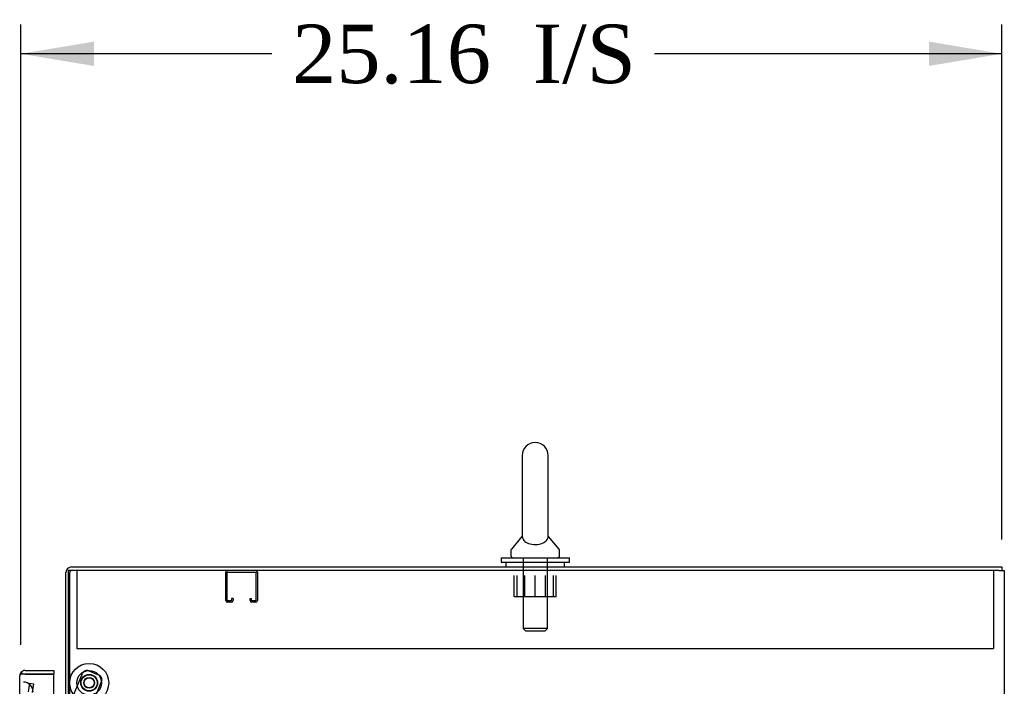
# Model space of a CAD drawing. Header units: inches. Extents: x 1 to 299, y -2 to 199.
# Tile 9 of 14: x 137 to 162, y 130 to 147. Entities that reach past the tile are written whole.
import ezdxf
from ezdxf.enums import TextEntityAlignment as Align
from ezdxf.lldxf.tags import DXFTag

# ---------------------------------------------------------------- set-up
doc = ezdxf.new("R2010")
doc.units = ezdxf.units.IN
doc.header["$MEASUREMENT"] = 0
for name, color, linetype in [('COM41309', 7, 'Continuous'), ('COM53932-2', 7, 'Continuous'), ('COM54113', 7, 'Continuous'), ('COM70219', 7, 'Continuous'), ('COM70839-3', 7, 'Continuous'), ('COM71124-2', 7, 'Continuous'), ('COM71166-2', 7, 'Continuous'), ('Default', 7, 'Continuous'), ('NTS166905', 7, 'Continuous'), ('ROL87452', 7, 'Continuous'), ('RVT17786', 7, 'Continuous'), ('SCS00680', 7, 'Continuous'), ('WAF25362', 7, 'Continuous'), ('WAF25376', 7, 'Continuous'), ('WAM254785', 7, 'Continuous')]:
    doc.layers.add(name, color=color, linetype=linetype)
doc.styles.add('SEACAD_Times_New_Roman', font='times.ttf')
tags = doc.linetypes.add('HIDDEN2', pattern=[0.1875, 0.125, -0.0625]).pattern_tags.tags
tags[6:7] = [DXFTag(74, 4), DXFTag(75, 0), DXFTag(340, '0'), DXFTag(46, 0.0), DXFTag(50, 0.0), DXFTag(44, 0.0), DXFTag(45, 0.0)]
tags[4:5] = [DXFTag(74, 4), DXFTag(75, 0), DXFTag(340, '0'), DXFTag(46, 0.0), DXFTag(50, 0.0), DXFTag(44, 0.0), DXFTag(45, 0.0)]
doc.dimstyles.new('HAMMOND_(STH_-_300x200)', dxfattribs={"dimtxt": 1.5, "dimasz": 1.875, "dimexe": 0.75, "dimexo": 0.75, "dimgap": 0.375, "dimtad": 0, "dimtih": 1, "dimtoh": 1, "dimzin": 0, "dimdsep": 46, "dimtxsty": 'SEACAD_Times_New_Roman', "dimblk1": '_SE_FILLED', "dimblk2": '_SE_FILLED', "dimsah": 1, "dimcen": 0.75, "dimadec": 0, "dimazin": 0, "dimtfac": 0.8, "dimtofl": 0, "dimtmove": 0, "dimatfit": 3, "dimfxl": 1, "dimtolj": 1, "dimtzin": 0, "dimarcsym": 0})

# ---------------------------------------------------------------- blocks, each defined once
blk = doc.blocks.new('SE3')
at = {"layer": 'COM41309', "color": 7, "linetype": 'HIDDEN2'}
for p, q in [((138.356, 133.365), (138.356, 133.18)), ((161.856, 133.365), (161.856, 133.18)), ((138.356, 133.18), (138.356, 131.365)), ((161.856, 133.18), (161.856, 131.365)), ((138.356, 131.365), (161.856, 131.365))]:
    blk.add_line(p, q, dxfattribs=at)
at = {"layer": 'COM53932-2', "color": 7, "linetype": 'Continuous'}
for p, q in [((138.074, 130.115), (138.074, 133.317)), ((138.217, 133.46), (162.074, 133.46)), ((162.074, 133.46), (162.074, 133.365))]:
    blk.add_line(p, q, dxfattribs=at)
at = {"layer": 'COM53932-2', "color": 7, "linetype": 'HIDDEN2'}
for p, q in [((138.169, 130.115), (138.169, 133.317)), ((137.109, 130.253), (137.149, 130.482)), ((137.149, 130.482), (137.243, 130.465)), ((137.243, 130.465), (137.203, 130.237))]:
    blk.add_line(p, q, dxfattribs=at)
at = {"layer": 'COM53932-2', "color": 7, "linetype": 'Continuous'}
blk.add_arc((138.217, 133.317), 0.143, 90, 180, dxfattribs=at)
at = {"layer": 'COM53932-2', "color": 7, "linetype": 'HIDDEN2'}
blk.add_arc((138.217, 133.317), 0.048, 90, 180, dxfattribs=at)
at = {"layer": 'COM54113', "color": 7, "linetype": 'HIDDEN2'}
for p, q in [((142.169, 132.595), (142.169, 133.322)), ((142.209, 132.595), (142.209, 133.322)), ((142.212, 133.325), (142.939, 133.325)), ((142.942, 133.322), (142.942, 132.595)), ((142.982, 133.322), (142.982, 132.595)), ((142.314, 132.592), (142.212, 132.592)), ((142.314, 132.552), (142.212, 132.552)), ((142.317, 132.646), (142.317, 132.595)), ((142.357, 132.646), (142.317, 132.646)), ((142.357, 132.646), (142.357, 132.595)), ((142.794, 132.595), (142.794, 132.646)), ((142.794, 132.646), (142.834, 132.646)), ((142.834, 132.595), (142.834, 132.646)), ((142.939, 132.592), (142.837, 132.592)), ((142.939, 132.552), (142.837, 132.552))]:
    blk.add_line(p, q, dxfattribs=at)
for centre, radius, start, end in [((142.212, 133.322), 0.043, 90, 180), ((142.212, 133.322), 0.003, 90, 180), ((142.939, 133.322), 0.043, 0, 90), ((142.939, 133.322), 0.003, 0, 90), ((142.212, 132.595), 0.043, 180, 270), ((142.212, 132.595), 0.003, 180, 270), ((142.314, 132.595), 0.003, 270, 0), ((142.314, 132.595), 0.043, 270, 0), ((142.837, 132.595), 0.043, 180, 270), ((142.837, 132.595), 0.003, 180, 270), ((142.939, 132.595), 0.003, 270, 0), ((142.939, 132.595), 0.043, 270, 0)]:
    blk.add_arc(centre, radius, start, end, dxfattribs=at)
at = {"layer": 'COM70219', "color": 7, "linetype": 'HIDDEN2'}
blk.add_arc((136.982, 130.255), 0.25, 0, 90, dxfattribs=at)
at = {"layer": 'COM70839-3', "color": 7, "linetype": 'HIDDEN2'}
for p, q in [((138.661, 130.795), (138.921, 130.687)), ((137.368, 127.996), (138.498, 130.727)), ((137.889, 127.867), (138.989, 130.524))]:
    blk.add_line(p, q, dxfattribs=at)
blk.add_circle((138.669, 130.487), 0.129, dxfattribs=at)
for centre, start, end in [((138.613, 130.679), 67.5155, 157.5155), ((138.873, 130.572), 337.5155, 67.5155)]:
    blk.add_arc(centre, 0.125, start, end, dxfattribs=at)
at = {"layer": 'COM71124-2', "color": 7, "linetype": 'Continuous'}
for p, q in [((161.991, 133.365), (138.134, 133.365)), ((138.134, 133.365), (138.134, 130.115)), ((161.991, 133.365), (162.134, 133.365)), ((162.134, 133.365), (162.134, 61.495))]:
    blk.add_line(p, q, dxfattribs=at)
at = {"layer": 'COM71166-2', "color": 7, "linetype": 'Continuous'}
for p, q in [((137.03, 130.805), (137.762, 130.805)), ((137.762, 130.805), (137.762, 130.71)), ((136.887, 130.662), (136.887, 130.663)), ((136.887, 130.663), (136.887, 130.663)), ((136.887, 68.416), (136.887, 130.662)), ((136.968, 130.711), (136.917, 130.75)), ((137.03, 130.71), (136.917, 130.71)), ((137.03, 130.711), (136.968, 130.711)), ((137.03, 130.71), (137.03, 130.711)), ((137.762, 130.71), (137.03, 130.71)), ((137.03, 130.71), (137.762, 130.71)), ((137.762, 68.368), (137.762, 130.71))]:
    blk.add_line(p, q, dxfattribs=at)
for start, end in [(90, 142.4348), (142.4348, 179.8442), (179.9238, 180)]:
    blk.add_arc((137.03, 130.662), 0.143, start, end, dxfattribs=at)
blk.add_open_spline([(136.917, 130.71), (136.907, 130.702), (136.9, 130.694), (136.892, 130.682), (136.89, 130.678), (136.888, 130.671), (136.887, 130.667), (136.887, 130.663)], degree=3, knots=[0, 0, 0, 0, 0.5, 0.5, 0.75, 0.75, 1, 1, 1, 1], dxfattribs=at)
at = {"layer": 'NTS166905', "color": 7, "linetype": 'HIDDEN2'}
for p, q in [((149.569, 132.695), (149.569, 133.24)), ((149.641, 132.695), (149.641, 133.24)), ((149.843, 132.695), (149.843, 133.24)), ((150.106, 132.695), (150.106, 133.24)), ((150.369, 132.695), (150.369, 133.24)), ((150.571, 132.695), (150.571, 133.24)), ((150.641, 132.695), (150.641, 133.24)), ((149.843, 132.695), (149.569, 132.695)), ((150.369, 132.695), (149.843, 132.695)), ((150.641, 132.695), (150.369, 132.695))]:
    blk.add_line(p, q, dxfattribs=at)
at = {"layer": 'ROL87452', "color": 7, "linetype": 'HIDDEN2'}
for radius in [0.5, 0.206]:
    blk.add_circle((138.669, 130.487), radius, dxfattribs=at)
at = {"layer": 'RVT17786', "color": 7, "linetype": 'HIDDEN2'}
blk.add_circle((138.669, 130.487), 0.217, dxfattribs=at)
at = {"layer": 'SCS00680', "color": 7, "linetype": 'Continuous'}
for p, q in [((149.775, 136.319), (149.775, 134.248)), ((150.438, 134.248), (150.438, 136.319)), ((149.766, 134.239), (149.495, 133.912)), ((149.766, 134.239), (149.766, 134.239)), ((150.717, 133.912), (150.446, 134.239)), ((149.481, 133.874), (149.481, 133.754)), ((150.731, 133.754), (150.731, 133.874))]:
    blk.add_line(p, q, dxfattribs=at)
at = {"layer": 'SCS00680', "color": 7, "linetype": 'HIDDEN2'}
for p, q in [((149.794, 133.694), (149.794, 131.879)), ((150.418, 131.879), (150.418, 133.694)), ((150.418, 131.879), (149.794, 131.879)), ((149.794, 131.879), (149.854, 131.819)), ((149.854, 131.819), (150.358, 131.819)), ((150.358, 131.819), (150.418, 131.879))]:
    blk.add_line(p, q, dxfattribs=at)
at = {"layer": 'SCS00680', "color": 7, "linetype": 'Continuous'}
for centre, radius, start, end in [((150.106, 136.319), 0.331, 0, 180), ((149.541, 133.874), 0.06, 140.3214, 180), ((150.671, 133.874), 0.06, 0, 39.6786), ((149.541, 133.754), 0.06, 180, 270), ((150.671, 133.754), 0.06, 270, 0)]:
    blk.add_arc(centre, radius, start, end, dxfattribs=at)
blk.add_open_spline([(149.775, 134.258), (149.775, 134.253), (149.774, 134.233), (149.785, 134.186), (149.798, 134.158), (149.848, 134.105), (149.885, 134.081), (149.986, 134.045), (150.05, 134.035), (150.18, 134.037), (150.242, 134.049), (150.339, 134.087), (150.373, 134.113), (150.419, 134.166), (150.43, 134.194), (150.438, 134.237), (150.438, 134.253), (150.437, 134.258)], degree=3, knots=[0.1938591, 0.1938591, 0.1938591, 0.1938591, 0.25, 0.25, 0.3125, 0.3125, 0.375, 0.375, 0.4375, 0.4375, 0.5, 0.5, 0.5625, 0.5625, 0.625, 0.625, 0.6750967, 0.6750967, 0.6750967, 0.6750967], dxfattribs=at)
at = {"layer": 'SCS00680', "color": 7, "linetype": 'HIDDEN2'}
blk.add_open_spline([(149.775, 134.256), (149.775, 134.253), (149.775, 134.249), (149.775, 134.239), (149.776, 134.235), (149.776, 134.23)], degree=3, knots=[0.70002041, 0.70002041, 0.70002041, 0.70002041, 0.71875, 0.71875, 0.73256606, 0.73256606, 0.73256606, 0.73256606], dxfattribs=at)
at = {"layer": 'WAF25362', "color": 7, "linetype": 'Continuous'}
for p, q in [((149.231, 133.694), (150.981, 133.694)), ((149.231, 133.694), (149.231, 133.585)), ((149.231, 133.585), (150.981, 133.585)), ((150.981, 133.585), (150.981, 133.694))]:
    blk.add_line(p, q, dxfattribs=at)
at = {"layer": 'WAF25376', "color": 7, "linetype": 'HIDDEN2'}
for radius in [0.315, 0.14]:
    blk.add_circle((138.669, 130.487), radius, dxfattribs=at)
at = {"layer": 'WAM254785', "color": 7, "linetype": 'Continuous'}
for p, q in [((149.356, 133.585), (149.356, 133.46)), ((150.856, 133.46), (150.856, 133.585))]:
    blk.add_line(p, q, dxfattribs=at)
blk = doc.blocks.new('DMBLK4726')
at = {"layer": 'Default', "linetype": 'Continuous'}
for points in [[(138.792, 146.931), (136.917, 146.618), (138.792, 146.306)], [(160.199, 146.931), (160.199, 146.306), (162.074, 146.618)]]:
    blk.add_hatch(color=7, dxfattribs=at).paths.add_polyline_path(points)
at = {"layer": 'Default', "color": 7, "linetype": 'Continuous'}
for p, q in [((136.917, 131.46), (136.917, 147.368)), ((162.074, 134.163), (162.074, 147.368)), ((143.349, 146.618), (136.917, 146.618)), ((162.074, 146.618), (153.162, 146.618))]:
    blk.add_line(p, q, dxfattribs=at)
at = {"layer": 'Default', "color": 7, "linetype": 'Continuous', "style": 'SEACAD_Times_New_Roman'}
for s, p in [('I/S', (150.043, 147.368)), ('25.16', (143.874, 147.368))]:
    blk.add_text(s, height=1.5, dxfattribs=at).set_placement(p, align=Align.TOP_LEFT)
blk = doc.blocks.new('_SE_FILLED')
at = {"color": 0}
blk.add_line((0, 0), (-1, 0), dxfattribs=at)
blk.add_solid([(0, 0), (-1, -0.1665), (-1, 0.1665), (0, 0)], dxfattribs=at)

msp = doc.modelspace()

# ---------------------------------------------------------------- block references
at = {"layer": 'Default'}
msp.add_blockref('SE3', (0, 0), dxfattribs=at)

# ---------------------------------------------------------------- dimensions: what is measured, and where the dimension line sits
at = {"layer": 'Default', "color": 7, "linetype": 'Continuous'}
dim = msp.add_linear_dim(base=(136.917, 146.618), p1=(162.074, 133.413), p2=(136.917, 130.71), text='\\A1;<> I/S', dimstyle='HAMMOND_(STH_-_300x200)', dxfattribs=at)
dim.commit()
dim.dimension.update_dxf_attribs({"geometry": 'DMBLK4726', "text_midpoint": (148.256, 146.618), "dimtype": 160})

doc.saveas('drawing.dxf')
